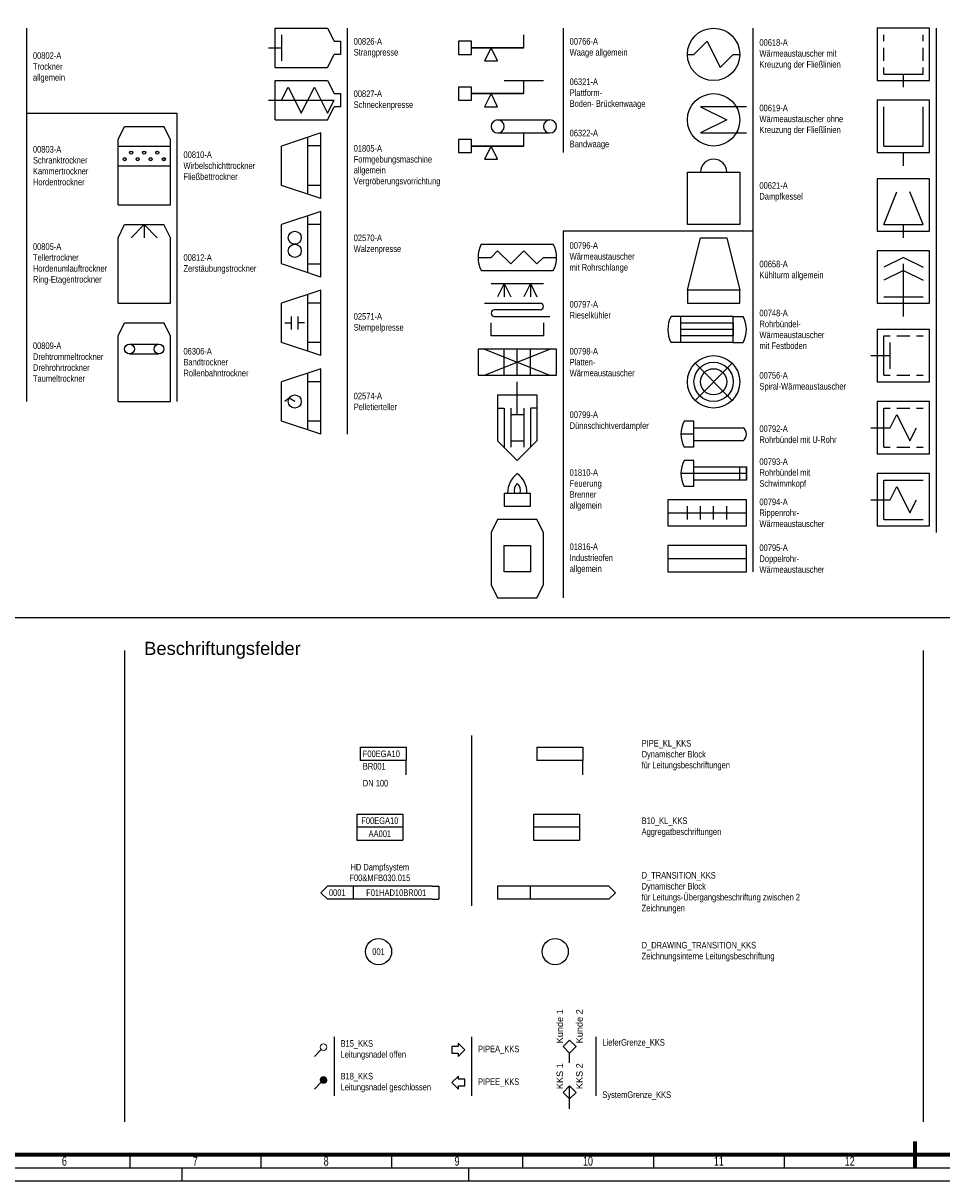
# Model space of a CAD drawing. Header units: millimetres. Extents: x 0 to 3254, y 0 to 841.
# Tile 2 of 15: x 259 to 610, y 0 to 442. Entities that reach past the tile are written whole.
import ezdxf
from ezdxf.enums import TextEntityAlignment as Align

# ---------------------------------------------------------------- set-up
doc = ezdxf.new("R2010")
doc.units = ezdxf.units.MM
doc.linetypes.add('AUSGEZOGEN', pattern=[0])
for name, color, linetype in [('1', 7, 'AUSGEZOGEN'), ('FALTMARKEN', 7, 'Continuous'), ('KKS_Rahmen', 7, 'AUSGEZOGEN'), ('PLM Ltg Rahmen', 7, 'Continuous'), ('PLM Tag Nr.', 7, 'Continuous'), ('Rahmen', 7, 'Continuous')]:
    doc.layers.add(name, color=color, linetype=linetype)
doc.layers.add('F00LAB20BR001', color=244, linetype='Continuous', lineweight=100)
doc.styles.add('Mainova', font='arial.ttf', dxfattribs={"width": 0.7})
doc.styles.add('PLM2', font='ARIALN.TTF')
doc.styles.get("Standard").update_dxf_attribs({"font": 'arial.ttf'})
doc.styles.add('Tag NR', font='ARIALN.TTF')

# ---------------------------------------------------------------- blocks, each defined once
blk = doc.blocks.new('*U258')
at = {"layer": 'PLM Ltg Rahmen', "color": 0}
for p, q in [((0, 10.5), (17.5, 10.5)), ((0, 10.5), (0, 5.5)), ((17.5, 10.5), (17.5, 5.5)), ((17.5, 5.5), (0, 5.5)), ((17.5, 0), (17.5, 5.5))]:
    blk.add_line(p, q, dxfattribs=at)
at = {"layer": 'PLM Tag Nr.', "color": 0, "linetype": 'AUSGEZOGEN', "style": 'Tag NR'}
blk.add_attdef('ELEM_ZWEIG_1', text='', height=2.5, dxfattribs=at).set_placement((1, 8), align=Align.MIDDLE_LEFT)
blk.add_attdef('NUMMER_1', text='', height=2.5, dxfattribs=at).set_placement((1, 4.5), align=Align.TOP_LEFT)
blk.add_attdef('DN_1', text='', height=2.5, dxfattribs=at).set_placement((1, -5.2), align=Align.BOTTOM_LEFT)
blk = doc.blocks.new('B10_KL_KKS')
at = {"layer": 'KKS_Rahmen', "color": 0}
for p, q in [((-8.75, 5), (8.75, 5)), ((-8.75, 5), (-8.75, 0)), ((8.75, 5), (8.75, 0)), ((8.75, 0), (-8.75, 0)), ((-8.75, 0), (-8.75, -5)), ((8.75, 0), (8.75, -5)), ((-8.75, -5), (8.75, -5))]:
    blk.add_line(p, q, dxfattribs=at)
at = {"layer": 'PLM Tag Nr.', "color": 0, "linetype": 'AUSGEZOGEN', "style": 'Tag NR'}
for tag, p in [('ELEM_ZWEIG', (0, 2.5)), ('NUMMER', (0, -2.5))]:
    blk.add_attdef(tag, text='', height=2.5, dxfattribs=at).set_placement(p, align=Align.MIDDLE_CENTER)
blk = doc.blocks.new('*U246')
at = {"color": 0}
for p, q in [((-42.5, 2.5), (-45, 0)), ((-45, 0), (-42.5, -2.5)), ((-32.5, -2.5), (-32.5, 2.5)), ((-2.5, 2.5), (0, 2.5)), ((-2.5, -2.5), (0, -2.5))]:
    blk.add_line(p, q, dxfattribs=at)
at = {"color": 0, "linetype": 'ByBlock', "lineweight": -2}
for p, q in [((-2.5, 2.5), (-42.5, 2.5)), ((0, 2.5), (0, -2.5)), ((-2.5, -2.5), (-42.5, -2.5))]:
    blk.add_line(p, q, dxfattribs=at)
at = {"color": 0, "linetype": 'ByBlock', "lineweight": -2, "style": 'PLM2'}
for tag, p in [('DOC_DESCRIPTION1_1', (-22.5, 9.73)), ('ZNG_NR_1', (-22.5, 5.67)), ('SEQUENTIAL_NUMBER_1', (-38.75, 0)), ('KKS_NR_1', (-16.25, 0))]:
    blk.add_attdef(tag, text='', height=2.5, dxfattribs=at).set_placement(p, align=Align.MIDDLE_CENTER)
blk = doc.blocks.new('*U245')
at = {"color": 0, "linetype": 'ByBlock', "lineweight": -2}
for p, q in [((-45, 2.5), (-45, -2.5)), ((-2.5, 2.5), (-42.5, 2.5)), ((-2.5, -2.5), (-42.5, -2.5))]:
    blk.add_line(p, q, dxfattribs=at)
at = {"color": 0}
for p, q in [((-42.5, 2.5), (-45, 2.5)), ((-32.5, -2.5), (-32.5, 2.5)), ((-2.5, 2.5), (0, 0)), ((0, 0), (-2.5, -2.5)), ((-42.5, -2.5), (-45, -2.5))]:
    blk.add_line(p, q, dxfattribs=at)
at = {"color": 0, "linetype": 'ByBlock', "lineweight": -2, "style": 'PLM2'}
for tag, p in [('DOC_DESCRIPTION1_1', (-22.5, 9.73)), ('ZNG_NR_1', (-22.5, 5.67)), ('SEQUENTIAL_NUMBER_1', (-38.75, 0)), ('KKS_NR_1', (-16.25, 0))]:
    blk.add_attdef(tag, text='', height=2.5, dxfattribs=at).set_placement(p, align=Align.MIDDLE_CENTER)
blk = doc.blocks.new('PIPEA_KKS')
at = {"color": 7, "linetype": 'Continuous'}
for p, q in [((-0.253, 0.125), (-0.503, 0.125)), ((-0.503, 0.125), (-0.503, -0.125)), ((-0.002, 0), (-0.253, 0.251)), ((-0.253, 0.251), (-0.253, 0.125)), ((-0.253, -0.251), (-0.002, 0)), ((-0.503, -0.125), (-0.253, -0.125)), ((-0.253, -0.125), (-0.253, -0.251))]:
    blk.add_line(p, q, dxfattribs=at)
blk = doc.blocks.new('PIPEE_KKS')
at = {"color": 7, "linetype": 'Continuous'}
for p, q in [((0.249, 0.125), (-0.002, 0.125)), ((-0.002, 0.125), (-0.002, -0.125)), ((0.5, 0), (0.249, 0.251)), ((0.249, 0.251), (0.249, 0.125)), ((0.249, -0.251), (0.5, 0)), ((-0.002, -0.125), (0.249, -0.125)), ((0.249, -0.125), (0.249, -0.251))]:
    blk.add_line(p, q, dxfattribs=at)
blk = doc.blocks.new('SystemGrenze_KKS')
at = {"color": 0, "linetype": 'ByBlock'}
for p, q in [((-2.5, 6.25), (0, 8.75)), ((0, 3.75), (-2.5, 6.25)), ((0, 0), (0, 8.75)), ((0, 8.75), (2.5, 6.25)), ((2.5, 6.25), (0, 3.75))]:
    blk.add_line(p, q, dxfattribs=at)
for tag, p in [('SYSTEMGRENZE_1', (-3.75, 7.5)), ('SYSTEMGRENZE_2', (3.75, 7.5))]:
    blk.add_attdef(tag, text='', height=2.5, rotation=90).set_placement(p, align=Align.MIDDLE_LEFT)
blk = doc.blocks.new('B15_KKS')
at = {"color": 0, "lineweight": 0}
blk.add_line((2.62, 2.62), (0, 0), dxfattribs=at)
blk.add_circle((3.5, 3.5), 1.25, dxfattribs=at)
blk = doc.blocks.new('B18_KKS')
at = {"linetype": 'Continuous', "lineweight": 0}
h = blk.add_hatch(dxfattribs=at)
h.set_pattern_fill('ANSI31', color=0, scale=0.25, style=0)
h.set_pattern_definition([(45, (0, 0), (-0.02209709, 0.02209709), [])])
edge = h.paths.add_edge_path()
edge.add_arc((3.5, 3.5), 1.25, 0, 360)
at = {"color": 0, "lineweight": 0}
blk.add_line((2.62, 2.62), (0, 0), dxfattribs=at)
blk.add_circle((3.5, 3.5), 1.25, dxfattribs=at)
blk = doc.blocks.new('LieferGrenze_KKS')
at = {"color": 0, "linetype": 'ByBlock'}
for p, q in [((-2.5, 6.25), (0, 8.75)), ((0, 3.75), (-2.5, 6.25)), ((0, 8.75), (2.5, 6.25)), ((2.5, 6.25), (0, 3.75)), ((0, 0), (0, 3.75))]:
    blk.add_line(p, q, dxfattribs=at)
for tag, p in [('LIEFERGRENZE_1', (-3.75, 7.5)), ('LIEFERGRENZE_2', (3.75, 7.5))]:
    blk.add_attdef(tag, text='', height=2.5, rotation=90).set_placement(p, align=Align.MIDDLE_LEFT)
blk = doc.blocks.new('00810-A')
at = {"layer": '1', "linetype": 'ByBlock', "lineweight": -2}
h = blk.add_hatch(color=0, dxfattribs=at)
edge = h.paths.add_edge_path()
edge.add_arc((7.5, 0), 0.6, 0, 360)
edge = h.paths.add_edge_path()
edge.add_arc((2.5, 0), 0.6, 0, 360)
edge = h.paths.add_edge_path()
edge.add_arc((-2.5, 0), 0.6, 0, 360)
edge = h.paths.add_edge_path()
edge.add_arc((-7.5, 0), 0.6, 0, 360)
edge = h.paths.add_edge_path()
edge.add_arc((5, 2.5), 0.6, 0, 360)
edge = h.paths.add_edge_path()
edge.add_arc((0, 2.5), 0.6, 0, 360)
edge = h.paths.add_edge_path()
edge.add_arc((-5, 2.5), 0.6, 0, 360)
at = {"color": 0, "linetype": 'ByBlock', "lineweight": -2}
for p, q in [((-10, 7.5), (-7.5, 12.5)), ((-7.5, 12.5), (7.5, 12.5)), ((10, 7.5), (7.5, 12.5)), ((-10, -17.5), (-10, 7.5)), ((10, -17.5), (10, 7.5)), ((-10, -17.5), (10, -17.5))]:
    blk.add_line(p, q, dxfattribs=at)
at = {"layer": '1', "color": 0, "linetype": 'ByBlock', "lineweight": -2}
for p, q in [((-10, 5), (10, 5)), ((-10, -2.5), (10, -2.5))]:
    blk.add_line(p, q, dxfattribs=at)
for centre in [(-7.5, 0), (-5, 2.5), (-2.5, 0), (0, 2.5), (2.5, 0), (5, 2.5), (7.5, 0)]:
    blk.add_circle(centre, 0.6, dxfattribs=at)
blk = doc.blocks.new('00812-A')
at = {"color": 0, "linetype": 'ByBlock', "lineweight": -2}
for p, q in [((-10, 0), (-7.5, 5)), ((-7.5, 5), (7.5, 5)), ((10, 0), (7.5, 5)), ((-10, -25), (-10, 0)), ((10, -25), (10, 0)), ((-10, -25), (10, -25))]:
    blk.add_line(p, q, dxfattribs=at)
at = {"layer": '1', "color": 0, "linetype": 'ByBlock', "lineweight": -2}
for q in [(-5, 0), (5, 0), (0, 0)]:
    blk.add_line((0, 5), q, dxfattribs=at)
blk = doc.blocks.new('06306-A')
at = {"color": 0, "linetype": 'ByBlock', "lineweight": -2}
for p, q in [((-10, 2.5), (-7.5, 7.5)), ((-7.5, 7.5), (7.5, 7.5)), ((10, 2.5), (7.5, 7.5)), ((-10, -22.5), (-10, 2.5)), ((10, -22.5), (10, 2.5)), ((-10, -22.5), (10, -22.5))]:
    blk.add_line(p, q, dxfattribs=at)
at = {"layer": '1', "color": 0, "linetype": 'ByBlock', "lineweight": -2}
for p, q in [((-5.625, -0.625), (5.625, -0.625)), ((-5.625, -4.375), (5.625, -4.375))]:
    blk.add_line(p, q, dxfattribs=at)
for centre in [(-5.625, -2.5), (5.625, -2.5)]:
    blk.add_circle(centre, 1.875, dxfattribs=at)
blk = doc.blocks.new('00826-A')
at = {"color": 0, "linetype": 'ByBlock', "lineweight": -2}
for p, q in [((-5, 7.5), (15, 7.5)), ((-5, -7.5), (-5, 7.5)), ((15, 7.5), (17.5, 2.5)), ((17.5, 2.5), (20, 2.5)), ((20, 2.5), (20, -2.5)), ((15, -7.5), (17.5, -2.5)), ((20, -2.5), (17.5, -2.5)), ((-5, -7.5), (15, -7.5))]:
    blk.add_line(p, q, dxfattribs=at)
at = {"layer": '1', "color": 0, "linetype": 'ByBlock', "lineweight": -2}
for p, q in [((-2.5, 5), (-2.5, -5)), ((-7.5, 0), (-2.5, 0))]:
    blk.add_line(p, q, dxfattribs=at)
blk = doc.blocks.new('00827-A')
at = {"color": 0, "linetype": 'ByBlock', "lineweight": -2}
for p, q in [((-2.5, 7.5), (17.5, 7.5)), ((-2.5, -7.5), (-2.5, 7.5)), ((17.5, 7.5), (20, 2.5)), ((20, 2.5), (22.5, 2.5)), ((22.5, 2.5), (22.5, -2.5)), ((17.5, -7.5), (20, -2.5)), ((22.5, -2.5), (20, -2.5)), ((-2.5, -7.5), (17.5, -7.5))]:
    blk.add_line(p, q, dxfattribs=at)
at = {"layer": '1', "color": 0, "linetype": 'ByBlock', "lineweight": -2}
for p, q in [((0, 0), (2.5, 5)), ((2.5, 5), (5, 0)), ((10, 0), (12.5, 5)), ((12.5, 5), (17.5, -5)), ((-5, 0), (20, 0)), ((5, 0), (7.5, -5)), ((7.5, -5), (10, 0)), ((17.5, -5), (20, 0))]:
    blk.add_line(p, q, dxfattribs=at)
blk = doc.blocks.new('01805-A')
at = {"color": 0, "linetype": 'ByBlock', "lineweight": -2}
for p, q in [((7.5, 12.5), (-7.5, 7.5)), ((7.5, -12.5), (7.5, 12.5)), ((-7.5, -7.5), (-7.5, 7.5)), ((7.5, -12.5), (-7.5, -7.5))]:
    blk.add_line(p, q, dxfattribs=at)
at = {"layer": '1', "color": 0, "linetype": 'ByBlock', "lineweight": -2}
for p, q in [((2.5, -10.83), (2.5, 10.83)), ((7.51, 7.54), (2.44, 7.54)), ((7.51, -7.54), (2.44, -7.54))]:
    blk.add_line(p, q, dxfattribs=at)
blk = doc.blocks.new('02570-A')
at = {"color": 0, "linetype": 'ByBlock', "lineweight": -2}
for p, q in [((7.5, 12.5), (-7.5, 7.5)), ((7.5, -12.5), (7.5, 12.5)), ((-7.5, -7.5), (-7.5, 7.5)), ((7.5, -12.5), (-7.5, -7.5))]:
    blk.add_line(p, q, dxfattribs=at)
at = {"layer": '1', "color": 0, "linetype": 'ByBlock', "lineweight": -2}
for p, q in [((2.5, -10.83), (2.5, 10.83)), ((7.51, 7.54), (2.44, 7.54)), ((7.51, -7.54), (2.44, -7.54))]:
    blk.add_line(p, q, dxfattribs=at)
for centre in [(-2.5, 2.5), (-2.5, -2.5)]:
    blk.add_circle(centre, 2.5, dxfattribs=at)
blk = doc.blocks.new('02571-A')
at = {"color": 0, "linetype": 'ByBlock', "lineweight": -2}
for p, q in [((7.5, 12.5), (-7.5, 7.5)), ((7.5, -12.5), (7.5, 12.5)), ((-7.5, -7.5), (-7.5, 7.5)), ((7.5, -12.5), (-7.5, -7.5))]:
    blk.add_line(p, q, dxfattribs=at)
at = {"layer": '1', "color": 0, "linetype": 'ByBlock', "lineweight": -2}
for p, q in [((2.5, -10.83), (2.5, 10.83)), ((7.51, 7.54), (2.44, 7.54)), ((-6.25, 0), (-3.75, 0)), ((-3.75, -2.5), (-3.75, 2.5)), ((-1.25, -2.5), (-1.25, 2.5)), ((1.25, 0), (-1.25, 0)), ((7.51, -7.54), (2.44, -7.54))]:
    blk.add_line(p, q, dxfattribs=at)
blk = doc.blocks.new('02574-A')
at = {"color": 0, "linetype": 'ByBlock', "lineweight": -2}
for p, q in [((7.5, 12.5), (-7.5, 7.5)), ((7.5, -12.5), (7.5, 12.5)), ((-7.5, -7.5), (-7.5, 7.5)), ((7.5, -12.5), (-7.5, -7.5))]:
    blk.add_line(p, q, dxfattribs=at)
at = {"layer": '1', "color": 0, "linetype": 'ByBlock', "lineweight": -2}
for p, q in [((2.5, -10.83), (2.5, 10.83)), ((7.51, 7.54), (2.44, 7.54)), ((-4.67, 1.25), (-6.25, 0)), ((-2.5, 0), (-4.67, 1.25)), ((7.51, -7.54), (2.44, -7.54))]:
    blk.add_line(p, q, dxfattribs=at)
blk.add_circle((-2.5, 0), 2.5, dxfattribs=at)
blk = doc.blocks.new('00766-A')
at = {"color": 0, "linetype": 'ByBlock', "lineweight": -2}
for p, q in [((12.5, 5), (12.5, 10)), ((0, 5), (-2.5, 0)), ((2.5, 0), (0, 5)), ((-2.5, 0), (2.5, 0))]:
    blk.add_line(p, q, dxfattribs=at)
for points in [[(-12.5, 2.5), (-7.5, 2.5), (-7.5, 7.5), (-12.5, 7.5)], [(-7.5, 5), (12.5, 5), (12.5, 5), (-7.5, 5)]]:
    blk.add_lwpolyline(points, close=True, dxfattribs=at)
blk = doc.blocks.new('06321-A')
at = {"color": 0, "linetype": 'ByBlock', "lineweight": -2}
for p, q in [((5, 10), (20, 10)), ((12.5, 5), (12.5, 10)), ((0, 5), (-2.5, 0)), ((2.5, 0), (0, 5)), ((-2.5, 0), (2.5, 0))]:
    blk.add_line(p, q, dxfattribs=at)
for points in [[(-12.5, 2.5), (-7.5, 2.5), (-7.5, 7.5), (-12.5, 7.5)], [(-7.5, 5), (12.5, 5), (12.5, 5), (-7.5, 5)]]:
    blk.add_lwpolyline(points, close=True, dxfattribs=at)
blk = doc.blocks.new('06322-A')
at = {"color": 0, "linetype": 'ByBlock', "lineweight": -2}
for p, q in [((2.5, 15), (22.5, 15)), ((2.5, 10), (22.5, 10)), ((12.5, 5), (12.5, 10)), ((0, 5), (-2.5, 0)), ((2.5, 0), (0, 5)), ((-2.5, 0), (2.5, 0))]:
    blk.add_line(p, q, dxfattribs=at)
for points in [[(-12.5, 2.5), (-7.5, 2.5), (-7.5, 7.5), (-12.5, 7.5)], [(-7.5, 5), (12.5, 5), (12.5, 5), (-7.5, 5)]]:
    blk.add_lwpolyline(points, close=True, dxfattribs=at)
for centre, start, end in [((2.5, 12.5), 90, 270), ((22.5, 12.5), 270, 90)]:
    blk.add_arc(centre, 2.5, start, end)
at = {"layer": '1'}
for centre, start, end in [((2.5, 12.5), 270, 90), ((22.5, 12.5), 90, 270)]:
    blk.add_arc(centre, 2.5, start, end, dxfattribs=at)
blk = doc.blocks.new('00618-A')
at = {"color": 0, "linetype": 'ByBlock'}
blk.add_circle((0, 0), 10, dxfattribs=at)
at = {"layer": '1', "color": 0, "linetype": 'ByBlock'}
for p, q in [((-7.5, 0), (-2.5, 5)), ((-2.5, 5), (2.5, -5)), ((-10, 0), (-7.5, 0)), ((2.5, -5), (7.5, 0)), ((7.5, 0), (10, 0))]:
    blk.add_line(p, q, dxfattribs=at)
blk = doc.blocks.new('00619-A')
at = {"color": 0, "linetype": 'ByBlock'}
blk.add_circle((0, 0), 10, dxfattribs=at)
at = {"layer": '1', "color": 0, "linetype": 'ByBlock'}
for p, q in [((12.5, 5), (-5, 5)), ((-5, 5), (5, 0)), ((5, 0), (-5, -5)), ((-5, -5), (12.5, -5))]:
    blk.add_line(p, q, dxfattribs=at)
blk = doc.blocks.new('00621-A')
at = {"color": 0, "linetype": 'ByBlock'}
for p, q in [((-10, -15), (-10, 5)), ((10, 5), (10, -15)), ((10, -15), (-10, -15))]:
    blk.add_line(p, q, dxfattribs=at)
for p, q in [((-10, 5), (-5, 5)), ((5, 5), (10, 5))]:
    blk.add_line(p, q)
blk.add_arc((0, 5), 5, 0, 180, dxfattribs=at)
at = {"layer": '1'}
blk.add_line((-5, 5), (5, 5), dxfattribs=at)
blk = doc.blocks.new('00658-A')
at = {"color": 0, "linetype": 'ByBlock'}
for p, q in [((-10, -10), (-5, 10)), ((-5, 10), (5, 10)), ((5, 10), (10, -10)), ((-10, -10), (-10, -15)), ((10, -15), (10, -10)), ((-10, -15), (10, -15))]:
    blk.add_line(p, q, dxfattribs=at)
at = {"layer": '1', "color": 0, "linetype": 'ByBlock'}
blk.add_line((10, -10), (-10, -10), dxfattribs=at)
blk = doc.blocks.new('00748-A')
at = {"color": 0, "linetype": 'ByBlock'}
for p, q in [((-2.5, 5), (-6.25, 5)), ((17.5, 5), (-2.5, 5)), ((17.5, 5), (21.25, 5)), ((-2.5, -5), (-6.25, -5)), ((17.5, -5), (-2.5, -5)), ((17.5, -5), (21.25, -5))]:
    blk.add_line(p, q, dxfattribs=at)
for centre, start, end in [((3.125, 0), 151.92751, 208.07249), ((11.875, 0), 331.92751, 28.07249)]:
    blk.add_arc(centre, 10.625, start, end, dxfattribs=at)
at = {"layer": '1', "color": 0, "linetype": 'ByBlock'}
for p, q in [((-2.5, -5), (-2.5, 5)), ((17.5, -5), (17.5, 5)), ((17.5, -5), (17.5, 5)), ((-2.5, 2.5), (17.5, 2.5)), ((17.5, 0), (-2.5, 0)), ((17.5, 2.5), (17.5, -2.5)), ((17.5, -2.5), (-2.5, -2.5))]:
    blk.add_line(p, q, dxfattribs=at)
blk = doc.blocks.new('00756-A')
at = {"color": 0, "linetype": 'ByBlock'}
blk.add_circle((0, 0), 10, dxfattribs=at)
at = {"layer": '1', "color": 0, "linetype": 'ByBlock'}
for p, q in [((-7.07, 7.07), (7.07, -7.07)), ((-7.07, -7.07), (7.07, 7.07))]:
    blk.add_line(p, q, dxfattribs=at)
for radius in [7.5, 5]:
    blk.add_circle((0, 0), radius, dxfattribs=at)
blk = doc.blocks.new('00792-A')
at = {"color": 0, "linetype": 'ByBlock'}
for p, q in [((2.5, 5), (-1.25, 5)), ((2.5, 2.5), (21.25, 2.5)), ((21.25, -2.5), (2.5, -2.5)), ((2.5, -5), (-1.25, -5))]:
    blk.add_line(p, q, dxfattribs=at)
for p, q in [((2.5, 2.5), (2.5, 5)), ((2.5, -5), (2.5, -2.5))]:
    blk.add_line(p, q)
for centre, radius, start, end in [((8.125, 0), 10.625, 151.92751, 208.07249), ((19.375, 0), 3.125, 306.8699, 53.1301)]:
    blk.add_arc(centre, radius, start, end, dxfattribs=at)
at = {"layer": '1', "color": 0, "linetype": 'ByBlock'}
blk.add_line((2.5, 0), (-2.5, 0), dxfattribs=at)
at = {"layer": '1'}
for p, q in [((2.5, 0), (2.5, 2.5)), ((2.5, -2.5), (2.5, 0))]:
    blk.add_line(p, q, dxfattribs=at)
blk = doc.blocks.new('00793-A')
at = {"color": 0, "linetype": 'ByBlock'}
for p, q in [((0, -10), (-3.75, -10)), ((0, -12.5), (20, -12.5)), ((20, -17.5), (20, -12.5)), ((20, -12.5), (20, -17.5)), ((20, -17.5), (0, -17.5)), ((0, -20), (-3.75, -20))]:
    blk.add_line(p, q, dxfattribs=at)
for p, q in [((0, -12.5), (0, -10)), ((0, -20), (0, -17.5))]:
    blk.add_line(p, q)
blk.add_arc((5.625, -15), 10.625, 151.92751, 208.07249, dxfattribs=at)
at = {"layer": '1'}
blk.add_line((0, -17.5), (0, -12.5), dxfattribs=at)
at = {"layer": '1', "color": 0, "linetype": 'ByBlock'}
for p, q in [((17.5, -17.5), (17.5, -12.5)), ((20, -15), (-5, -15))]:
    blk.add_line(p, q, dxfattribs=at)
blk = doc.blocks.new('00794-A')
at = {"color": 0, "linetype": 'ByBlock'}
for p, q in [((27.5, 5), (-2.5, 5)), ((-2.5, 5), (-2.5, -5)), ((27.5, -5), (27.5, 5)), ((-2.5, -5), (27.5, -5))]:
    blk.add_line(p, q, dxfattribs=at)
at = {"layer": '1', "color": 0, "linetype": 'ByBlock'}
for p, q in [((-2.5, 0), (27.5, 0)), ((5, -2.5), (5, 2.5)), ((10, -2.5), (10, 2.5)), ((15, -2.5), (15, 2.5)), ((20, -2.5), (20, 2.5))]:
    blk.add_line(p, q, dxfattribs=at)
blk = doc.blocks.new('00795-A')
at = {"color": 0, "linetype": 'ByBlock'}
for p, q in [((27.5, 5), (-2.5, 5)), ((-2.5, 5), (-2.5, -5)), ((27.5, -5), (27.5, 5)), ((-2.5, -5), (27.5, -5))]:
    blk.add_line(p, q, dxfattribs=at)
at = {"layer": '1', "color": 0, "linetype": 'ByBlock'}
blk.add_line((-2.5, 0), (27.5, 0), dxfattribs=at)
blk = doc.blocks.new('00796-A')
at = {"color": 0, "linetype": 'ByBlock'}
for p, q in [((-1.25, 5), (26.25, 5)), ((-1.25, -5), (26.25, -5))]:
    blk.add_line(p, q, dxfattribs=at)
for centre, start, end in [((8.125, 0), 151.92751, 208.07249), ((16.875, 0), 331.92751, 28.07249)]:
    blk.add_arc(centre, 10.625, start, end, dxfattribs=at)
at = {"layer": '1', "color": 0, "linetype": 'ByBlock'}
for p, q in [((-2.5, 0), (2.5, 0)), ((2.5, 0), (5, 2.5)), ((5, 2.5), (10, -2.5)), ((10, -2.5), (15, 2.5)), ((15, 2.5), (20, -2.5)), ((20, -2.5), (22.5, 0)), ((22.5, 0), (27.5, 0))]:
    blk.add_line(p, q, dxfattribs=at)
blk = doc.blocks.new('00797-A')
at = {"color": 0, "linetype": 'ByBlock'}
for p, q in [((-10, 20), (10, 20)), ((-10, 0), (-10, 5)), ((10, 5), (10, 0)), ((10, 0), (-10, 0))]:
    blk.add_line(p, q, dxfattribs=at)
at = {"layer": '1', "color": 0, "linetype": 'ByBlock'}
for p, q in [((-5, 20), (-7.5, 15)), ((-5, 20), (-5, 15)), ((-5, 20), (-2.5, 15)), ((5, 20), (2.5, 15)), ((5, 20), (7.5, 15)), ((5, 20), (5, 15)), ((-12.5, 12.5), (8.75, 12.5)), ((8.75, 10), (-8.75, 10)), ((-8.75, 7.5), (12.5, 7.5))]:
    blk.add_line(p, q, dxfattribs=at)
for centre, start, end in [((-8.75, 8.75), 90, 270), ((8.75, 11.25), 270, 90)]:
    blk.add_arc(centre, 1.25, start, end, dxfattribs=at)
blk = doc.blocks.new('00798-A')
at = {"color": 0, "linetype": 'ByBlock', "lineweight": -2}
for p, q in [((15, 5), (-15, 5)), ((-15, 5), (-15, -5)), ((15, -5), (15, 5)), ((-15, -5), (15, -5))]:
    blk.add_line(p, q, dxfattribs=at)
at = {"layer": '1', "color": 0, "linetype": 'ByBlock', "lineweight": -2}
for p, q in [((-12.5, 5), (12.5, -5)), ((-12.5, -5), (12.5, 5)), ((-5, -5), (-5, 5)), ((0, -5), (0, 5)), ((5, -5), (5, 5))]:
    blk.add_line(p, q, dxfattribs=at)
blk = doc.blocks.new('00799-A')
at = {"color": 0, "linetype": 'ByBlock'}
for p, q in [((-7.5, 2.5), (-7.5, -15)), ((-7.5, 2.5), (7.5, 2.5)), ((7.5, 2.5), (7.5, -15)), ((-7.5, -15), (0, -22.5)), ((0, -22.5), (7.5, -15))]:
    blk.add_line(p, q, dxfattribs=at)
at = {"layer": '1', "color": 0, "linetype": 'ByBlock'}
for p, q in [((0, -5), (0, 7.5)), ((-7.5, -2.5), (-5, -2.5)), ((-5, -2.5), (-5, -17.5)), ((-2.5, -2.5), (-2.5, -17.5)), ((2.5, -2.5), (2.5, -17.5)), ((5, -2.5), (5, -17.5)), ((7.5, -2.5), (5, -2.5)), ((-2.5, -5), (2.5, -5)), ((-2.5, -15), (2.5, -15))]:
    blk.add_line(p, q, dxfattribs=at)
blk = doc.blocks.new('01810-A')
at = {"color": 0, "linetype": 'ByBlock'}
for p, q in [((-5, 2.5), (-5, -2.5)), ((5, -2.5), (5, 2.5)), ((-5, -2.5), (5, -2.5))]:
    blk.add_line(p, q, dxfattribs=at)
for p, q in [((-5, 2.5), (-3.68, 2.5)), ((3.68, 2.5), (5, 2.5))]:
    blk.add_line(p, q)
for centre, radius, start, end in [((5.68, 2.55), 9.37, 127.3514, 180.3302), ((-5.11, 2.83), 8.8, 357.8269, 54.4914)]:
    blk.add_arc(centre, radius, start, end, dxfattribs=at)
at = {"layer": '1'}
for p, q in [((-3.68, 2.5), (-1.09, 2.5)), ((-1.09, 2.5), (1.09, 2.5)), ((1.09, 2.5), (3.68, 2.5))]:
    blk.add_line(p, q, dxfattribs=at)
at = {"layer": '1', "color": 0, "linetype": 'ByBlock'}
for centre, radius, start, end in [((2.8, 3.42), 3.99, 134.9325, 193.2865), ((-2.36, 3.54), 3.6, 343.1869, 48.5942)]:
    blk.add_arc(centre, radius, start, end, dxfattribs=at)
blk = doc.blocks.new('01816-A')
at = {"color": 0, "linetype": 'ByBlock'}
for p, q in [((-7.5, 15), (-10, 10)), ((7.5, 15), (-7.5, 15)), ((10, 10), (7.5, 15)), ((-10, 10), (-10, -10)), ((10, -10), (10, 10)), ((-10, -10), (-7.5, -15)), ((7.5, -15), (10, -10)), ((-7.5, -15), (7.5, -15))]:
    blk.add_line(p, q, dxfattribs=at)
at = {"layer": '1', "color": 0, "linetype": 'ByBlock'}
for p, q in [((-5, -5), (-5, 5)), ((-5, 5), (5, 5)), ((5, 5), (5, -5)), ((5, -5), (-5, -5))]:
    blk.add_line(p, q, dxfattribs=at)
blk = doc.blocks.new('00758-A')
at = {"color": 0, "linetype": 'ByBlock', "lineweight": -2}
for p, q in [((10, 0), (-10, 0)), ((-10, 0), (-10, -20)), ((10, -20), (10, 0)), ((-10, -20), (10, -20))]:
    blk.add_line(p, q, dxfattribs=at)
at = {"layer": '1', "color": 0, "linetype": 'ByBlock', "lineweight": -2}
for p, q in [((-7.5, -5), (-7.5, -2.5)), ((7.5, -5), (7.5, -2.5)), ((-7.5, -12.5), (-7.5, -7.5)), ((7.5, -12.5), (7.5, -7.5)), ((-7.5, -17.5), (-7.5, -15)), ((-7.5, -17.5), (7.5, -17.5)), ((0, -22.5), (0, -17.5)), ((7.5, -17.5), (7.5, -15))]:
    blk.add_line(p, q, dxfattribs=at)
blk = doc.blocks.new('00759-A')
at = {"color": 0, "linetype": 'ByBlock', "lineweight": -2}
for p, q in [((10, 5), (-10, 5)), ((-10, 5), (-10, -15)), ((10, -15), (10, 5)), ((-10, -15), (10, -15))]:
    blk.add_line(p, q, dxfattribs=at)
at = {"layer": '1', "color": 0, "linetype": 'ByBlock', "lineweight": -2}
for p, q in [((-7.5, -12.5), (-7.5, 2.5)), ((7.5, -12.5), (7.5, 2.5)), ((-7.5, -12.5), (7.5, -12.5)), ((0, -20), (0, -15))]:
    blk.add_line(p, q, dxfattribs=at)
blk = doc.blocks.new('00761-A')
at = {"color": 0, "linetype": 'ByBlock', "lineweight": -2}
for p, q in [((10, 0), (-10, 0)), ((-10, 0), (-10, -20)), ((10, -20), (10, 0)), ((-10, -20), (10, -20))]:
    blk.add_line(p, q, dxfattribs=at)
at = {"layer": '1', "color": 0, "linetype": 'ByBlock', "lineweight": -2}
for p, q in [((-7.5, -17.5), (-2.5, -5)), ((7.5, -17.5), (2.5, -5)), ((-7.5, -17.5), (7.5, -17.5)), ((0, -22.5), (0, -17.5))]:
    blk.add_line(p, q, dxfattribs=at)
blk = doc.blocks.new('00764-A')
at = {"color": 0, "linetype": 'ByBlock', "lineweight": -2}
for p, q in [((10, 5), (-10, 5)), ((-10, 5), (-10, -15)), ((10, -15), (10, 5)), ((-10, -15), (10, -15))]:
    blk.add_line(p, q, dxfattribs=at)
at = {"layer": '1', "color": 0, "linetype": 'ByBlock', "lineweight": -2}
for p, q in [((0, 2.5), (-7.5, -1.25)), ((0, 2.5), (7.5, -1.25)), ((0, -20), (0, 0)), ((0, -2.5), (-7.5, -6.25)), ((0, -2.5), (7.5, -6.25)), ((-7.5, -12.5), (7.5, -12.5))]:
    blk.add_line(p, q, dxfattribs=at)
blk = doc.blocks.new('00945-A')
at = {"color": 0, "linetype": 'ByBlock', "lineweight": -2}
for p, q in [((-17.5, 5), (-17.5, -15)), ((2.5, 5), (-17.5, 5)), ((2.5, -15), (2.5, 5)), ((-17.5, -15), (2.5, -15))]:
    blk.add_line(p, q, dxfattribs=at)
at = {"layer": '1', "color": 0, "linetype": 'ByBlock', "lineweight": -2}
for p, q in [((-15, -12.5), (-15, 2.5)), ((-15, 2.5), (-12.5, 2.5)), ((-12.5, -10), (-12.5, 0)), ((-10, 2.5), (-5, 2.5)), ((-2.5, 2.5), (0, 2.5)), ((-20, -5), (-12.5, -5)), ((-15, -12.5), (-12.5, -12.5)), ((-10, -12.5), (-5, -12.5)), ((-2.5, -12.5), (0, -12.5))]:
    blk.add_line(p, q, dxfattribs=at)
blk = doc.blocks.new('00946-A')
at = {"color": 0, "linetype": 'ByBlock', "lineweight": -2}
for p, q in [((-17.5, 5), (-17.5, -15)), ((2.5, 5), (-17.5, 5)), ((2.5, -15), (2.5, 5)), ((-17.5, -15), (2.5, -15))]:
    blk.add_line(p, q, dxfattribs=at)
at = {"layer": '1', "color": 0, "linetype": 'ByBlock', "lineweight": -2}
for p, q in [((-15, -12.5), (-15, 2.5)), ((-15, 2.5), (-12.5, 2.5)), ((-12.5, -5), (-10, 0)), ((-10, 2.5), (-5, 2.5)), ((-10, 0), (-5, -10)), ((-2.5, 2.5), (0, 2.5)), ((-20, -5), (-12.5, -5)), ((-5, -10), (-2.5, -5)), ((-15, -12.5), (-12.5, -12.5)), ((-10, -12.5), (-5, -12.5)), ((-2.5, -12.5), (0, -12.5))]:
    blk.add_line(p, q, dxfattribs=at)
blk = doc.blocks.new('00947-A')
at = {"color": 0, "linetype": 'ByBlock', "lineweight": -2}
for p, q in [((10, 5), (-10, 5)), ((-10, 5), (-10, -15)), ((10, -15), (10, 5)), ((-10, -15), (10, -15))]:
    blk.add_line(p, q, dxfattribs=at)
at = {"layer": '1', "color": 0, "linetype": 'ByBlock', "lineweight": -2}
for p, q in [((-7.5, 2.5), (7.5, 2.5)), ((-7.5, -12.5), (-7.5, 2.5)), ((-5, -5), (-2.5, 0)), ((-2.5, 0), (2.5, -10)), ((-12.5, -5), (-5, -5)), ((2.5, -10), (5, -5)), ((-7.5, -12.5), (7.5, -12.5))]:
    blk.add_line(p, q, dxfattribs=at)
blk = doc.blocks.new('D_DRAWING_TRANSITION_KKS')
at = {"layer": 'PLM Ltg Rahmen'}
blk.add_circle((0, 0), 5, dxfattribs=at)
at = {"color": 0, "linetype": 'ByBlock', "lineweight": -2, "style": 'PLM2'}
blk.add_attdef('SEQUENTIAL_NUMBER_1', text='', height=2.5, dxfattribs=at).set_placement((0, 0), align=Align.MIDDLE_CENTER)
blk = doc.blocks.new('RAHMEN_A0_DIN5457')
at = {"layer": 'FALTMARKEN'}
for p, q in [((319.5, 0), (319.5, 5)), ((429, 0), (429, 5))]:
    blk.add_line(p, q, dxfattribs=at)
at = {"layer": 'Rahmen', "lineweight": 70}
blk.add_line((599.5, 5), (599.5, 15), dxfattribs=at)
at = {"layer": 'Rahmen'}
for p, q in [((299.5, 10), (299.5, 5)), ((349.5, 10), (349.5, 5)), ((399.5, 10), (399.5, 5)), ((449.5, 10), (449.5, 5)), ((499.5, 10), (499.5, 5)), ((549.5, 10), (549.5, 5)), ((599.5, 5), (599.5, 10))]:
    blk.add_line(p, q, dxfattribs=at)
at = {"layer": 'Rahmen', "color": 1}
blk.add_lwpolyline([(0, 0), (1189, 0), (1189, 841), (0, 841)], close=True, dxfattribs=at)
at = {"layer": 'Rahmen', "color": 5}
blk.add_lwpolyline([(1184, 836), (15, 836), (15, 5), (1184, 5)], close=True, dxfattribs=at)
at = {"layer": 'Rahmen', "lineweight": 70}
blk.add_lwpolyline([(1179, 831), (20, 831), (20, 10), (1179, 10)], close=True, dxfattribs=at)
at = {"layer": 'Rahmen', "char_height": 3.5, "attachment_point": 5, "style": 'Mainova'}
for s, insert in [('\\pxqc;6', (274.5, 7.5)), ('\\pxqc;7', (324.5, 7.5)), ('\\pxqc;8', (374.5, 7.5)), ('\\pxqc;9', (424.5, 7.5)), ('\\pxqc;10', (474.5, 7.5)), ('\\pxqc;11', (524.5, 7.5)), ('\\pxqc;12', (574.5, 7.5))]:
    blk.add_mtext_dynamic_manual_height_columns(s, width=50, gutter_width=17.5, heights=[20.86], dxfattribs=dict(at, insert=insert))

msp = doc.modelspace()

# ---------------------------------------------------------------- linework, layer by layer
at = {"color": 8}
for p, q in [((260, 440), (260, 297.5)), ((382.5, 440), (382.5, 285)), ((465, 440), (465, 392.5)), ((537.5, 440), (537.5, 232.5)), ((607.5, 440), (607.5, 247.5)), ((260, 407.5), (317.5, 407.5)), ((317.5, 407.5), (317.5, 297.5)), ((537.5, 362.5), (465, 362.5)), ((465, 362.5), (465, 222.5)), ((430, 170), (430, 105)), ((377.5, 55), (377.5, 32.5)), ((430, 55), (430, 32.5)), ((477.5, 55), (477.5, 32.5))]:
    msp.add_line(p, q, dxfattribs=at)
at = {"color": 30, "true_color": 0xf8991e}
for p, q in [((32.5, 215), (982.5, 215)), ((297.5, 202.5), (297.5, 22.5)), ((602.5, 202.5), (602.5, 22.5))]:
    msp.add_line(p, q, dxfattribs=at)

# ---------------------------------------------------------------- block references
msp.add_blockref('RAHMEN_A0_DIN5457', (0, 0))
at = {"color": 3, "linetype": 'Continuous'}
for name, p in [('00826-A', (360, 432.5)), ('00766-A', (437.5, 427.5)), ('00758-A', (595, 440)), ('00827-A', (357.5, 412.5)), ('06321-A', (437.5, 410)), ('00759-A', (595, 407.5)), ('00810-A', (305, 390)), ('06322-A', (437.5, 390)), ('01805-A', (365, 387.5)), ('00761-A', (595, 382.5)), ('02570-A', (365, 357.5)), ('00812-A', (305, 360)), ('00796-A', (435, 352.5)), ('00764-A', (595, 350)), ('00797-A', (447.5, 322.5)), ('02571-A', (365, 327.5)), ('06306-A', (305, 320)), ('00945-A', (602.5, 320)), ('00798-A', (447.5, 312.5)), ('02574-A', (365, 297.5)), ('00799-A', (447.5, 297.5)), ('00946-A', (602.5, 292.5)), ('01810-A', (447.5, 260)), ('00947-A', (595, 265)), ('01816-A', (447.5, 237.5))]:
    msp.add_blockref(name, p, dxfattribs=at)
at = {"color": 3, "linetype": 'Continuous', "lineweight": 0}
for name, p in [('00618-A', (522.5, 430)), ('00619-A', (522.5, 405)), ('00621-A', (522.5, 380)), ('00658-A', (522.5, 350)), ('00748-A', (512.5, 325)), ('00756-A', (522.5, 305)), ('00792-A', (512.5, 285)), ('00793-A', (515, 285)), ('00794-A', (507.5, 255)), ('00795-A', (507.5, 237.5))]:
    msp.add_blockref(name, p, dxfattribs=at)
at = {"color": 0, "linetype": 'Continuous', "lineweight": 0}
for name, p, values in [('*U258', (387.5, 155), {'ELEM_ZWEIG_1': 'F00EGA10', 'NUMMER_1': 'BR001', 'DN_1': 'DN 100'}), ('B10_KL_KKS', (395, 135), {'ELEM_ZWEIG': 'F00EGA10', 'NUMMER': 'AA001'})]:
    msp.add_blockref(name, p, dxfattribs=at).add_auto_attribs(values)
at = {"color": 0, "lineweight": 0}
for name, p in [('*U258', (455, 155)), ('B15_KKS', (370, 47.5))]:
    msp.add_blockref(name, p, dxfattribs=at)
at = {"color": 0, "linetype": 'Continuous', "lineweight": 0}
msp.add_blockref('B10_KL_KKS', (462.5, 135), dxfattribs=at)
at = {"color": 0}
msp.add_blockref('*U246', (417.5, 110), dxfattribs=at).add_auto_attribs({'ZNG_NR_1': 'F00&MFB030.015', 'DOC_DESCRIPTION1_1': 'HD Dampfsystem', 'KKS_NR_1': 'F01HAD10BR001', 'SEQUENTIAL_NUMBER_1': '0001'})
msp.add_blockref('*U245', (485, 110), dxfattribs=at)
at = {"color": 0, "lineweight": 0}
for name, p, values in [('LieferGrenze_KKS', (467.5, 45), {'LIEFERGRENZE_1': 'Kunde 1', 'LIEFERGRENZE_2': 'Kunde 2'}), ('SystemGrenze_KKS', (467.5, 27.5), {'SYSTEMGRENZE_1': 'KKS 1', 'SYSTEMGRENZE_2': 'KKS 2'})]:
    msp.add_blockref(name, p, dxfattribs=at).add_auto_attribs(values)
at = {"color": 0, "lineweight": 0, "xscale": 10, "yscale": 10, "zscale": 10}
msp.add_blockref('PIPEA_KKS', (427.5, 50), dxfattribs=at)
at = {"color": 0, "lineweight": 0, "xscale": 10, "yscale": 10, "zscale": 10, "rotation": 180}
msp.add_blockref('PIPEE_KKS', (427.5, 37.5), dxfattribs=at)
at = {"layer": 'F00LAB20BR001', "color": 0, "linetype": 'ByBlock', "lineweight": -2}
msp.add_blockref('B18_KKS', (370, 35), dxfattribs=at)
at = {"layer": 'PLM Ltg Rahmen', "color": 0, "lineweight": 0}
msp.add_blockref('D_DRAWING_TRANSITION_KKS', (394.5, 87.5), dxfattribs=at).add_auto_attribs({'SEQUENTIAL_NUMBER_1': '001'})
msp.add_blockref('D_DRAWING_TRANSITION_KKS', (462, 87.5), dxfattribs=at)

# ---------------------------------------------------------------- texts
at = {"color": 7, "char_height": 2.5, "attachment_point": 4, "style": 'PLM2'}
for s, insert in [('00826-A^JStrangpresse', (385, 432.5)), ('00766-A^JWaage allgemein', (467.5, 432.5)), ('00618-A^JWärmeaustauscher mit\\PKreuzung der Fließlinien', (540, 430)), ('00802-A^JTrockner\\Pallgemein', (262.5, 425)), ('06321-A^JPlattform-\\PBoden- Brückenwaage', (467.5, 415)), ('00827-A^JSchneckenpresse', (385, 412.5)), ('00619-A^JWärmeaustauscher ohne\\PKreuzung der Fließlinien', (540, 405)), ('06322-A^JBandwaage', (467.5, 397.5)), ('00803-A^JSchranktrockner\\PKammertrockner\\PHordentrockner', (262.5, 387.5)), ('01805-A^JFormgebungsmaschine\\Pallgemein\\PVergröberungsvorrichtung', (385.01, 387.5)), ('00810-A^JWirbelschichttrockner\\PFließbettrockner', (320, 387.5)), ('00621-A^JDampfkessel', (540, 377.5)), ('02570-A^JWalzenpresse', (385.01, 357.5)), ('00796-A^JWärmeaustauscher\\Pmit Rohrschlange', (467.5, 352.5)), ('00805-A^JTellertrockner\\PHordenumlauftrockner\\PRing-Etagentrockner', (262.5, 350)), ('00812-A^JZerstäubungstrockner', (320, 350)), ('00658-A^JKühlturm allgemein', (540, 347.5)), ('00797-A^JRieselkühler', (467.5, 332.5)), ('00748-A^JRohrbündel-\\PWärmeaustauscher\\Pmit Festböden', (540, 325)), ('02571-A^JStempelpresse', (385.01, 327.5)), ('00809-A^JDrehtrommeltrockner\\PDrehrohrtrockner\\PTaumeltrockner', (262.5, 312.5)), ('06306-A^JBandtrockner\\PRollenbahntrockner', (320, 312.5)), ('00798-A^JPlatten-\\PWärmeaustauscher', (467.5, 312.5)), ('00756-A^JSpiral-Wärmeaustauscher', (540, 305)), ('02574-A^JPelletierteller', (385.01, 297.5)), ('00799-A^JDünnschichtverdampfer', (467.5, 290)), ('00792-A^JRohrbündel mit U-Rohr', (540, 285)), ('00793-A^JRohrbündel mit\\PSchwimmkopf', (540, 270)), ('01810-A^JFeuerung\\PBrenner\\Pallgemein', (467.5, 263.75)), ('00794-A^JRippenrohr-\\PWärmeaustauscher', (540, 255)), ('01816-A^JIndustrieofen\\Pallgemein', (467.5, 237.5)), ('00795-A^JDoppelrohr-\\PWärmeaustauscher', (540, 237.5)), ('B10_KL_KKS\\PAggregatbeschriftungen', (495, 135)), ('B15_KKS\\PLeitungsnadel offen', (380, 50)), ('LieferGrenze_KKS', (480, 52.5)), ('PIPEA_KKS', (432.5, 50)), ('B18_KKS\\PLeitungsnadel geschlossen', (380, 37.5)), ('PIPEE_KKS', (432.5, 37.5)), ('SystemGrenze_KKS', (480, 32.5))]:
    msp.add_mtext(s, dxfattribs=dict(at, insert=insert))
at = {"color": 7, "insert": (305, 202.5), "char_height": 5, "attachment_point": 4}
msp.add_mtext_dynamic_manual_height_columns('Beschriftungsfelder', width=72.5, gutter_width=17.5, heights=[13.71], dxfattribs=at)
at = {"color": 7, "char_height": 2.5, "attachment_point": 4, "style": 'PLM2'}
for s, insert, width in [('PIPE_KL_KKS\\PDynamischer Block\\Pfür Leitungsbeschriftungen', (495, 162.5), 35.7822), ('D_TRANSITION_KKS\\PDynamischer Block\\Pfür Leitungs-Übergangsbeschriftung zwischen 2 Zeichnungen', (495, 110), 62.5), ('D_DRAWING_TRANSITION_KKS\\PZeichnungsinterne Leitungsbeschriftung ', (495, 87.5), 62.5)]:
    msp.add_mtext(s, dxfattribs=dict(at, insert=insert, width=width))

doc.saveas('drawing.dxf')
